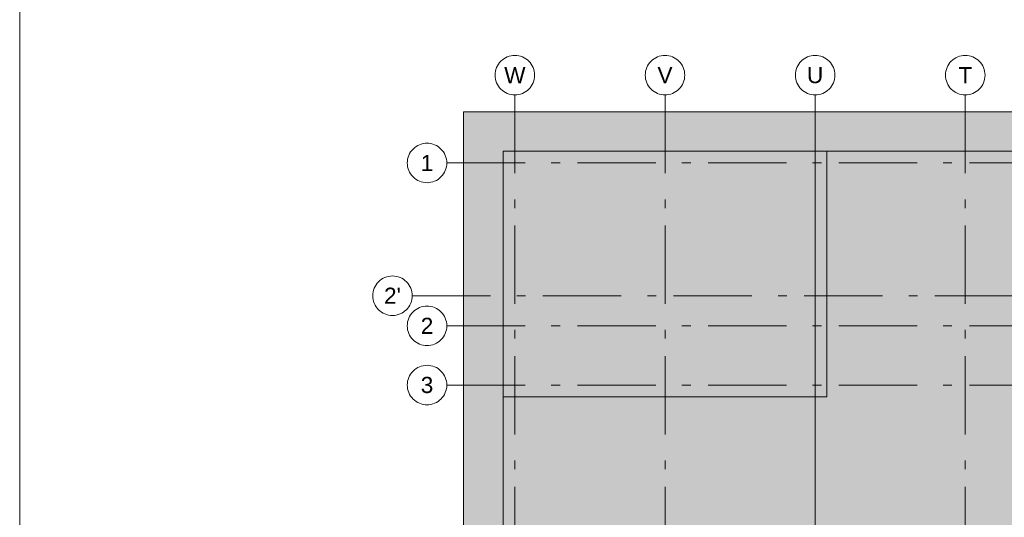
# Model space of a CAD drawing. Header units: metres. Extents: x -3716 to 31, y -1854 to 706.
# Tile 180 of 237: x -200 to -151, y -93 to -68. Entities that reach past the tile are written whole.
import ezdxf

# ---------------------------------------------------------------- set-up
doc = ezdxf.new("R2010")
doc.units = ezdxf.units.M
doc.header["$LTSCALE"] = 1.25
doc.linetypes.add('ISO-02 Strichlinie', pattern=[3.81, 3.048, -0.762])
doc.linetypes.add('Linienart-53', pattern=[5.291531, 3.175, -1.058062, 0.352704, -0.705764])
for name, color, linetype, lineweight in [('70 -71 Achsen- 1 Gebäudeachsen', 7, 'Linienart-53', 18), ('70 -74 Zeichnungsblatt- 4 Plankopf Linie', 7, 'Continuous', 13), ('Keine', 7, 'Continuous', 9), ('Keine-1', 7, 'Continuous', 15)]:
    doc.layers.add(name, color=color, linetype=linetype, lineweight=lineweight)
doc.styles.add('Arial', font='arial.ttf')

# ---------------------------------------------------------------- blocks, each defined once
blk = doc.blocks.new('Gruppe-4')
at = {"layer": '70 -74 Zeichnungsblatt- 4 Plankopf Linie'}
blk.add_line((0.882446, -0.12334), (0.882446, -0.4155), dxfattribs=at)
blk = doc.blocks.new('Plankopf')
at = {"layer": '70 -74 Zeichnungsblatt- 4 Plankopf Linie', "color": 7, "transparency": 33554687}
blk.add_blockref('Gruppe-4', (0, 0), dxfattribs=at)
at = {"layer": '70 -74 Zeichnungsblatt- 4 Plankopf Linie', "color": 0, "flags": 1}
for tag in ['AR_Genehmigt_-_Datum', 'Auto_Generate_Page_Number', 'Auto_Total_Num_Sheets', 'Architekt', 'Architekt_Zusatz_-1-', 'Teil', 'Total_Num_Sheets', 'Tragwerksplanung', 'Tragwerksplanung_Zusatz_-1-', 'TGA', 'TGA_Zusatz_-1-', 'Scale', 'Sheet_Number', 'Sheet_Title', 'Status', 'Zone', 'Zone', 'Zone', 'Zone', 'Zone', 'Zone', 'Geschäftszeichen', 'Current_Plot_Date', 'Gewerk', 'Landschaftsarchitekt', 'Landschaftsarchitekten_Zusatz-1-', 'Papiermaße', 'Number', 'Publish_Date', 'Number', 'Publish_Date', 'Number', 'Publish_Date', 'Number', 'Publish_Date', 'Number', 'Publish_Date', 'Planungsgrundlagen', 'Plot_Date_Format', 'BH_Genehmigt_-_Datum', 'Ebene', 'Page_Number', 'Plannummer_Fachplaner', 'File_Name', 'File_Name_Include_Path', 'Projektname_Zusatz', 'Höhe_üNHN', 'Leistungsphase', 'Number', 'Publish_Date', 'Recipients', 'Recipients', 'Recipients', 'Recipients', 'Recipients', 'Project_Date', 'Project_ID', 'Project_Name', 'Recipients', 'Date', 'Note', 'Date', 'Note', 'Date', 'Note', 'Date', 'Note', 'Date', 'Note', 'Format', 'Date', 'Date', 'Note']:
    blk.add_attdef(tag, (-1.0675, -0.4205), '', height=0.00018, dxfattribs=at)
blk = doc.blocks.new('Gruppe-5')
at = {"layer": '70 -71 Achsen- 1 Gebäudeachsen', "color": 252, "lineweight": 13, "true_color": 0x888888, "transparency": 33554687}
for p, q in [((-175.421, -72), (-175.421, -120.372)), ((-167.821, -72), (-167.821, -120.372)), ((-160.221, -72), (-160.221, -120.372)), ((-152.621, -72), (-152.621, -120.372)), ((-180.618, -82.172), (4.776, -82.172)), ((-178.868, -83.697), (3.026, -83.697)), ((-178.868, -86.697), (3.026, -86.697))]:
    blk.add_line(p, q, dxfattribs=at)
at = {"color": 255, "lineweight": 13, "transparency": 33554687}
blk.add_wipeout([(-178.868, -75.447), (-178.873, -75.545), (-178.887, -75.642), (-178.911, -75.737), (-178.944, -75.83), (-178.986, -75.918), (-179.037, -76.003), (-179.095, -76.081), (-179.161, -76.154), (-179.234, -76.22), (-179.312, -76.279), (-179.397, -76.329), (-179.485, -76.371), (-179.578, -76.404), (-179.673, -76.428), (-179.77, -76.442), (-179.868, -76.447), (-179.966, -76.442), (-180.063, -76.428), (-180.158, -76.404), (-180.251, -76.371), (-180.339, -76.329), (-180.424, -76.279), (-180.502, -76.22), (-180.575, -76.154), (-180.641, -76.081), (-180.699, -76.003), (-180.75, -75.918), (-180.792, -75.83), (-180.825, -75.737), (-180.849, -75.642), (-180.863, -75.545), (-180.868, -75.447), (-180.863, -75.349), (-180.849, -75.252), (-180.825, -75.157), (-180.792, -75.064), (-180.75, -74.976), (-180.699, -74.891), (-180.641, -74.813), (-180.575, -74.74), (-180.502, -74.674), (-180.424, -74.616), (-180.339, -74.565), (-180.251, -74.523), (-180.158, -74.49), (-180.063, -74.466), (-179.966, -74.452), (-179.868, -74.447), (-179.77, -74.452), (-179.673, -74.466), (-179.578, -74.49), (-179.485, -74.523), (-179.397, -74.565), (-179.312, -74.616), (-179.234, -74.674), (-179.161, -74.74), (-179.095, -74.813), (-179.037, -74.891), (-178.986, -74.976), (-178.944, -75.064), (-178.911, -75.157), (-178.887, -75.252), (-178.873, -75.349)], dxfattribs=at).dxf.layer = 'Keine'
at = {"layer": '70 -71 Achsen- 1 Gebäudeachsen', "color": 252, "lineweight": 13, "true_color": 0x888888, "transparency": 33554687}
blk.add_line((-178.868, -75.447), (3.026, -75.447), dxfattribs=at)
at = {"layer": 'Keine', "lineweight": 13, "transparency": 33554687, "flags": 128}
blk.add_lwpolyline([(-178.868, -75.447), (-178.873, -75.545), (-178.887, -75.642), (-178.911, -75.737), (-178.944, -75.83), (-178.986, -75.918), (-179.037, -76.003), (-179.095, -76.081), (-179.161, -76.154), (-179.234, -76.22), (-179.312, -76.279), (-179.397, -76.329), (-179.485, -76.371), (-179.578, -76.404), (-179.673, -76.428), (-179.77, -76.442), (-179.868, -76.447), (-179.966, -76.442), (-180.063, -76.428), (-180.158, -76.404), (-180.251, -76.371), (-180.339, -76.329), (-180.424, -76.279), (-180.502, -76.22), (-180.575, -76.154), (-180.641, -76.081), (-180.699, -76.003), (-180.75, -75.918), (-180.792, -75.83), (-180.825, -75.737), (-180.849, -75.642), (-180.863, -75.545), (-180.868, -75.447), (-180.863, -75.349), (-180.849, -75.252), (-180.825, -75.157), (-180.792, -75.064), (-180.75, -74.976), (-180.699, -74.891), (-180.641, -74.813), (-180.575, -74.74), (-180.502, -74.674), (-180.424, -74.616), (-180.339, -74.565), (-180.251, -74.523), (-180.158, -74.49), (-180.063, -74.466), (-179.966, -74.452), (-179.868, -74.447), (-179.77, -74.452), (-179.673, -74.466), (-179.578, -74.49), (-179.485, -74.523), (-179.397, -74.565), (-179.312, -74.616), (-179.234, -74.674), (-179.161, -74.74), (-179.095, -74.813), (-179.037, -74.891), (-178.986, -74.976), (-178.944, -75.064), (-178.911, -75.157), (-178.887, -75.252), (-178.873, -75.349)], close=True, dxfattribs=at)
at = {"layer": 'Keine', "transparency": 33554687, "insert": (-179.868, -75.447), "char_height": 0.818, "attachment_point": 5, "line_spacing_factor": 0.970761, "style": 'Arial'}
blk.add_mtext('1', dxfattribs=at)
at = {"color": 255, "lineweight": 13, "transparency": 33554687}
for points in [[(-175.421, -70), (-175.323, -70.005), (-175.226, -70.019), (-175.131, -70.043), (-175.038, -70.076), (-174.95, -70.118), (-174.865, -70.169), (-174.787, -70.227), (-174.714, -70.293), (-174.648, -70.366), (-174.59, -70.444), (-174.539, -70.529), (-174.497, -70.617), (-174.464, -70.71), (-174.44, -70.805), (-174.426, -70.902), (-174.421, -71), (-174.426, -71.098), (-174.44, -71.195), (-174.464, -71.29), (-174.497, -71.383), (-174.539, -71.471), (-174.59, -71.556), (-174.648, -71.634), (-174.714, -71.707), (-174.787, -71.773), (-174.865, -71.832), (-174.95, -71.882), (-175.038, -71.924), (-175.131, -71.957), (-175.226, -71.981), (-175.323, -71.995), (-175.421, -72), (-175.519, -71.995), (-175.616, -71.981), (-175.711, -71.957), (-175.804, -71.924), (-175.892, -71.882), (-175.977, -71.832), (-176.055, -71.773), (-176.128, -71.707), (-176.194, -71.634), (-176.252, -71.556), (-176.303, -71.471), (-176.345, -71.383), (-176.378, -71.29), (-176.402, -71.195), (-176.416, -71.098), (-176.421, -71), (-176.416, -70.902), (-176.402, -70.805), (-176.378, -70.71), (-176.345, -70.617), (-176.303, -70.529), (-176.252, -70.444), (-176.194, -70.366), (-176.128, -70.293), (-176.055, -70.227), (-175.977, -70.169), (-175.892, -70.118), (-175.804, -70.076), (-175.711, -70.043), (-175.616, -70.019), (-175.519, -70.005)], [(-167.821, -70), (-167.723, -70.005), (-167.626, -70.019), (-167.531, -70.043), (-167.438, -70.076), (-167.35, -70.118), (-167.265, -70.169), (-167.187, -70.227), (-167.114, -70.293), (-167.048, -70.366), (-166.99, -70.444), (-166.939, -70.529), (-166.897, -70.617), (-166.864, -70.71), (-166.84, -70.805), (-166.826, -70.902), (-166.821, -71), (-166.826, -71.098), (-166.84, -71.195), (-166.864, -71.29), (-166.897, -71.383), (-166.939, -71.471), (-166.99, -71.556), (-167.048, -71.634), (-167.114, -71.707), (-167.187, -71.773), (-167.265, -71.832), (-167.35, -71.882), (-167.438, -71.924), (-167.531, -71.957), (-167.626, -71.981), (-167.723, -71.995), (-167.821, -72), (-167.919, -71.995), (-168.016, -71.981), (-168.111, -71.957), (-168.204, -71.924), (-168.292, -71.882), (-168.377, -71.832), (-168.455, -71.773), (-168.528, -71.707), (-168.594, -71.634), (-168.652, -71.556), (-168.703, -71.471), (-168.745, -71.383), (-168.778, -71.29), (-168.802, -71.195), (-168.816, -71.098), (-168.821, -71), (-168.816, -70.902), (-168.802, -70.805), (-168.778, -70.71), (-168.745, -70.617), (-168.703, -70.529), (-168.652, -70.444), (-168.594, -70.366), (-168.528, -70.293), (-168.455, -70.227), (-168.377, -70.169), (-168.292, -70.118), (-168.204, -70.076), (-168.111, -70.043), (-168.016, -70.019), (-167.919, -70.005)], [(-160.221, -70), (-160.123, -70.005), (-160.026, -70.019), (-159.931, -70.043), (-159.838, -70.076), (-159.75, -70.118), (-159.665, -70.169), (-159.587, -70.227), (-159.514, -70.293), (-159.448, -70.366), (-159.39, -70.444), (-159.339, -70.529), (-159.297, -70.617), (-159.264, -70.71), (-159.24, -70.805), (-159.226, -70.902), (-159.221, -71), (-159.226, -71.098), (-159.24, -71.195), (-159.264, -71.29), (-159.297, -71.383), (-159.339, -71.471), (-159.39, -71.556), (-159.448, -71.634), (-159.514, -71.707), (-159.587, -71.773), (-159.665, -71.832), (-159.75, -71.882), (-159.838, -71.924), (-159.931, -71.957), (-160.026, -71.981), (-160.123, -71.995), (-160.221, -72), (-160.319, -71.995), (-160.416, -71.981), (-160.511, -71.957), (-160.604, -71.924), (-160.692, -71.882), (-160.777, -71.832), (-160.855, -71.773), (-160.928, -71.707), (-160.994, -71.634), (-161.052, -71.556), (-161.103, -71.471), (-161.145, -71.383), (-161.178, -71.29), (-161.202, -71.195), (-161.216, -71.098), (-161.221, -71), (-161.216, -70.902), (-161.202, -70.805), (-161.178, -70.71), (-161.145, -70.617), (-161.103, -70.529), (-161.052, -70.444), (-160.994, -70.366), (-160.928, -70.293), (-160.855, -70.227), (-160.777, -70.169), (-160.692, -70.118), (-160.604, -70.076), (-160.511, -70.043), (-160.416, -70.019), (-160.319, -70.005)], [(-152.621, -70), (-152.523, -70.005), (-152.426, -70.019), (-152.331, -70.043), (-152.238, -70.076), (-152.15, -70.118), (-152.065, -70.169), (-151.987, -70.227), (-151.914, -70.293), (-151.848, -70.366), (-151.79, -70.444), (-151.739, -70.529), (-151.697, -70.617), (-151.664, -70.71), (-151.64, -70.805), (-151.626, -70.902), (-151.621, -71), (-151.626, -71.098), (-151.64, -71.195), (-151.664, -71.29), (-151.697, -71.383), (-151.739, -71.471), (-151.79, -71.556), (-151.848, -71.634), (-151.914, -71.707), (-151.987, -71.773), (-152.065, -71.832), (-152.15, -71.882), (-152.238, -71.924), (-152.331, -71.957), (-152.426, -71.981), (-152.523, -71.995), (-152.621, -72), (-152.719, -71.995), (-152.816, -71.981), (-152.911, -71.957), (-153.004, -71.924), (-153.092, -71.882), (-153.177, -71.832), (-153.255, -71.773), (-153.328, -71.707), (-153.394, -71.634), (-153.452, -71.556), (-153.503, -71.471), (-153.545, -71.383), (-153.578, -71.29), (-153.602, -71.195), (-153.616, -71.098), (-153.621, -71), (-153.616, -70.902), (-153.602, -70.805), (-153.578, -70.71), (-153.545, -70.617), (-153.503, -70.529), (-153.452, -70.444), (-153.394, -70.366), (-153.328, -70.293), (-153.255, -70.227), (-153.177, -70.169), (-153.092, -70.118), (-153.004, -70.076), (-152.911, -70.043), (-152.816, -70.019), (-152.719, -70.005)], [(-178.868, -83.697), (-178.873, -83.795), (-178.887, -83.892), (-178.911, -83.987), (-178.944, -84.08), (-178.986, -84.168), (-179.037, -84.253), (-179.095, -84.331), (-179.161, -84.404), (-179.234, -84.47), (-179.312, -84.529), (-179.397, -84.579), (-179.485, -84.621), (-179.578, -84.654), (-179.673, -84.678), (-179.77, -84.692), (-179.868, -84.697), (-179.966, -84.692), (-180.063, -84.678), (-180.158, -84.654), (-180.251, -84.621), (-180.339, -84.579), (-180.424, -84.529), (-180.502, -84.47), (-180.575, -84.404), (-180.641, -84.331), (-180.699, -84.253), (-180.75, -84.168), (-180.792, -84.08), (-180.825, -83.987), (-180.849, -83.892), (-180.863, -83.795), (-180.868, -83.697), (-180.863, -83.599), (-180.849, -83.502), (-180.825, -83.407), (-180.792, -83.314), (-180.75, -83.226), (-180.699, -83.141), (-180.641, -83.063), (-180.575, -82.99), (-180.502, -82.924), (-180.424, -82.866), (-180.339, -82.815), (-180.251, -82.773), (-180.158, -82.74), (-180.063, -82.716), (-179.966, -82.702), (-179.868, -82.697), (-179.77, -82.702), (-179.673, -82.716), (-179.578, -82.74), (-179.485, -82.773), (-179.397, -82.815), (-179.312, -82.866), (-179.234, -82.924), (-179.161, -82.99), (-179.095, -83.063), (-179.037, -83.141), (-178.986, -83.226), (-178.944, -83.314), (-178.911, -83.407), (-178.887, -83.502), (-178.873, -83.599)], [(-178.868, -86.697), (-178.873, -86.795), (-178.887, -86.892), (-178.911, -86.987), (-178.944, -87.08), (-178.986, -87.168), (-179.037, -87.253), (-179.095, -87.331), (-179.161, -87.404), (-179.234, -87.47), (-179.312, -87.529), (-179.397, -87.579), (-179.485, -87.621), (-179.578, -87.654), (-179.673, -87.678), (-179.77, -87.692), (-179.868, -87.697), (-179.966, -87.692), (-180.063, -87.678), (-180.158, -87.654), (-180.251, -87.621), (-180.339, -87.579), (-180.424, -87.529), (-180.502, -87.47), (-180.575, -87.404), (-180.641, -87.331), (-180.699, -87.253), (-180.75, -87.168), (-180.792, -87.08), (-180.825, -86.987), (-180.849, -86.892), (-180.863, -86.795), (-180.868, -86.697), (-180.863, -86.599), (-180.849, -86.502), (-180.825, -86.407), (-180.792, -86.314), (-180.75, -86.226), (-180.699, -86.141), (-180.641, -86.063), (-180.575, -85.99), (-180.502, -85.924), (-180.424, -85.866), (-180.339, -85.815), (-180.251, -85.773), (-180.158, -85.74), (-180.063, -85.716), (-179.966, -85.702), (-179.868, -85.697), (-179.77, -85.702), (-179.673, -85.716), (-179.578, -85.74), (-179.485, -85.773), (-179.397, -85.815), (-179.312, -85.866), (-179.234, -85.924), (-179.161, -85.99), (-179.095, -86.063), (-179.037, -86.141), (-178.986, -86.226), (-178.944, -86.314), (-178.911, -86.407), (-178.887, -86.502), (-178.873, -86.599)]]:
    blk.add_wipeout(points, dxfattribs=at).dxf.layer = 'Keine'
at = {"layer": 'Keine', "lineweight": 13, "transparency": 33554687, "flags": 128}
for points in [[(-175.421, -70), (-175.323, -70.005), (-175.226, -70.019), (-175.131, -70.043), (-175.038, -70.076), (-174.95, -70.118), (-174.865, -70.169), (-174.787, -70.227), (-174.714, -70.293), (-174.648, -70.366), (-174.59, -70.444), (-174.539, -70.529), (-174.497, -70.617), (-174.464, -70.71), (-174.44, -70.805), (-174.426, -70.902), (-174.421, -71), (-174.426, -71.098), (-174.44, -71.195), (-174.464, -71.29), (-174.497, -71.383), (-174.539, -71.471), (-174.59, -71.556), (-174.648, -71.634), (-174.714, -71.707), (-174.787, -71.773), (-174.865, -71.832), (-174.95, -71.882), (-175.038, -71.924), (-175.131, -71.957), (-175.226, -71.981), (-175.323, -71.995), (-175.421, -72), (-175.519, -71.995), (-175.616, -71.981), (-175.711, -71.957), (-175.804, -71.924), (-175.892, -71.882), (-175.977, -71.832), (-176.055, -71.773), (-176.128, -71.707), (-176.194, -71.634), (-176.252, -71.556), (-176.303, -71.471), (-176.345, -71.383), (-176.378, -71.29), (-176.402, -71.195), (-176.416, -71.098), (-176.421, -71), (-176.416, -70.902), (-176.402, -70.805), (-176.378, -70.71), (-176.345, -70.617), (-176.303, -70.529), (-176.252, -70.444), (-176.194, -70.366), (-176.128, -70.293), (-176.055, -70.227), (-175.977, -70.169), (-175.892, -70.118), (-175.804, -70.076), (-175.711, -70.043), (-175.616, -70.019), (-175.519, -70.005)], [(-167.821, -70), (-167.723, -70.005), (-167.626, -70.019), (-167.531, -70.043), (-167.438, -70.076), (-167.35, -70.118), (-167.265, -70.169), (-167.187, -70.227), (-167.114, -70.293), (-167.048, -70.366), (-166.99, -70.444), (-166.939, -70.529), (-166.897, -70.617), (-166.864, -70.71), (-166.84, -70.805), (-166.826, -70.902), (-166.821, -71), (-166.826, -71.098), (-166.84, -71.195), (-166.864, -71.29), (-166.897, -71.383), (-166.939, -71.471), (-166.99, -71.556), (-167.048, -71.634), (-167.114, -71.707), (-167.187, -71.773), (-167.265, -71.832), (-167.35, -71.882), (-167.438, -71.924), (-167.531, -71.957), (-167.626, -71.981), (-167.723, -71.995), (-167.821, -72), (-167.919, -71.995), (-168.016, -71.981), (-168.111, -71.957), (-168.204, -71.924), (-168.292, -71.882), (-168.377, -71.832), (-168.455, -71.773), (-168.528, -71.707), (-168.594, -71.634), (-168.652, -71.556), (-168.703, -71.471), (-168.745, -71.383), (-168.778, -71.29), (-168.802, -71.195), (-168.816, -71.098), (-168.821, -71), (-168.816, -70.902), (-168.802, -70.805), (-168.778, -70.71), (-168.745, -70.617), (-168.703, -70.529), (-168.652, -70.444), (-168.594, -70.366), (-168.528, -70.293), (-168.455, -70.227), (-168.377, -70.169), (-168.292, -70.118), (-168.204, -70.076), (-168.111, -70.043), (-168.016, -70.019), (-167.919, -70.005)], [(-160.221, -70), (-160.123, -70.005), (-160.026, -70.019), (-159.931, -70.043), (-159.838, -70.076), (-159.75, -70.118), (-159.665, -70.169), (-159.587, -70.227), (-159.514, -70.293), (-159.448, -70.366), (-159.39, -70.444), (-159.339, -70.529), (-159.297, -70.617), (-159.264, -70.71), (-159.24, -70.805), (-159.226, -70.902), (-159.221, -71), (-159.226, -71.098), (-159.24, -71.195), (-159.264, -71.29), (-159.297, -71.383), (-159.339, -71.471), (-159.39, -71.556), (-159.448, -71.634), (-159.514, -71.707), (-159.587, -71.773), (-159.665, -71.832), (-159.75, -71.882), (-159.838, -71.924), (-159.931, -71.957), (-160.026, -71.981), (-160.123, -71.995), (-160.221, -72), (-160.319, -71.995), (-160.416, -71.981), (-160.511, -71.957), (-160.604, -71.924), (-160.692, -71.882), (-160.777, -71.832), (-160.855, -71.773), (-160.928, -71.707), (-160.994, -71.634), (-161.052, -71.556), (-161.103, -71.471), (-161.145, -71.383), (-161.178, -71.29), (-161.202, -71.195), (-161.216, -71.098), (-161.221, -71), (-161.216, -70.902), (-161.202, -70.805), (-161.178, -70.71), (-161.145, -70.617), (-161.103, -70.529), (-161.052, -70.444), (-160.994, -70.366), (-160.928, -70.293), (-160.855, -70.227), (-160.777, -70.169), (-160.692, -70.118), (-160.604, -70.076), (-160.511, -70.043), (-160.416, -70.019), (-160.319, -70.005)], [(-152.621, -70), (-152.523, -70.005), (-152.426, -70.019), (-152.331, -70.043), (-152.238, -70.076), (-152.15, -70.118), (-152.065, -70.169), (-151.987, -70.227), (-151.914, -70.293), (-151.848, -70.366), (-151.79, -70.444), (-151.739, -70.529), (-151.697, -70.617), (-151.664, -70.71), (-151.64, -70.805), (-151.626, -70.902), (-151.621, -71), (-151.626, -71.098), (-151.64, -71.195), (-151.664, -71.29), (-151.697, -71.383), (-151.739, -71.471), (-151.79, -71.556), (-151.848, -71.634), (-151.914, -71.707), (-151.987, -71.773), (-152.065, -71.832), (-152.15, -71.882), (-152.238, -71.924), (-152.331, -71.957), (-152.426, -71.981), (-152.523, -71.995), (-152.621, -72), (-152.719, -71.995), (-152.816, -71.981), (-152.911, -71.957), (-153.004, -71.924), (-153.092, -71.882), (-153.177, -71.832), (-153.255, -71.773), (-153.328, -71.707), (-153.394, -71.634), (-153.452, -71.556), (-153.503, -71.471), (-153.545, -71.383), (-153.578, -71.29), (-153.602, -71.195), (-153.616, -71.098), (-153.621, -71), (-153.616, -70.902), (-153.602, -70.805), (-153.578, -70.71), (-153.545, -70.617), (-153.503, -70.529), (-153.452, -70.444), (-153.394, -70.366), (-153.328, -70.293), (-153.255, -70.227), (-153.177, -70.169), (-153.092, -70.118), (-153.004, -70.076), (-152.911, -70.043), (-152.816, -70.019), (-152.719, -70.005)], [(-178.868, -83.697), (-178.873, -83.795), (-178.887, -83.892), (-178.911, -83.987), (-178.944, -84.08), (-178.986, -84.168), (-179.037, -84.253), (-179.095, -84.331), (-179.161, -84.404), (-179.234, -84.47), (-179.312, -84.529), (-179.397, -84.579), (-179.485, -84.621), (-179.578, -84.654), (-179.673, -84.678), (-179.77, -84.692), (-179.868, -84.697), (-179.966, -84.692), (-180.063, -84.678), (-180.158, -84.654), (-180.251, -84.621), (-180.339, -84.579), (-180.424, -84.529), (-180.502, -84.47), (-180.575, -84.404), (-180.641, -84.331), (-180.699, -84.253), (-180.75, -84.168), (-180.792, -84.08), (-180.825, -83.987), (-180.849, -83.892), (-180.863, -83.795), (-180.868, -83.697), (-180.863, -83.599), (-180.849, -83.502), (-180.825, -83.407), (-180.792, -83.314), (-180.75, -83.226), (-180.699, -83.141), (-180.641, -83.063), (-180.575, -82.99), (-180.502, -82.924), (-180.424, -82.866), (-180.339, -82.815), (-180.251, -82.773), (-180.158, -82.74), (-180.063, -82.716), (-179.966, -82.702), (-179.868, -82.697), (-179.77, -82.702), (-179.673, -82.716), (-179.578, -82.74), (-179.485, -82.773), (-179.397, -82.815), (-179.312, -82.866), (-179.234, -82.924), (-179.161, -82.99), (-179.095, -83.063), (-179.037, -83.141), (-178.986, -83.226), (-178.944, -83.314), (-178.911, -83.407), (-178.887, -83.502), (-178.873, -83.599)], [(-178.868, -86.697), (-178.873, -86.795), (-178.887, -86.892), (-178.911, -86.987), (-178.944, -87.08), (-178.986, -87.168), (-179.037, -87.253), (-179.095, -87.331), (-179.161, -87.404), (-179.234, -87.47), (-179.312, -87.529), (-179.397, -87.579), (-179.485, -87.621), (-179.578, -87.654), (-179.673, -87.678), (-179.77, -87.692), (-179.868, -87.697), (-179.966, -87.692), (-180.063, -87.678), (-180.158, -87.654), (-180.251, -87.621), (-180.339, -87.579), (-180.424, -87.529), (-180.502, -87.47), (-180.575, -87.404), (-180.641, -87.331), (-180.699, -87.253), (-180.75, -87.168), (-180.792, -87.08), (-180.825, -86.987), (-180.849, -86.892), (-180.863, -86.795), (-180.868, -86.697), (-180.863, -86.599), (-180.849, -86.502), (-180.825, -86.407), (-180.792, -86.314), (-180.75, -86.226), (-180.699, -86.141), (-180.641, -86.063), (-180.575, -85.99), (-180.502, -85.924), (-180.424, -85.866), (-180.339, -85.815), (-180.251, -85.773), (-180.158, -85.74), (-180.063, -85.716), (-179.966, -85.702), (-179.868, -85.697), (-179.77, -85.702), (-179.673, -85.716), (-179.578, -85.74), (-179.485, -85.773), (-179.397, -85.815), (-179.312, -85.866), (-179.234, -85.924), (-179.161, -85.99), (-179.095, -86.063), (-179.037, -86.141), (-178.986, -86.226), (-178.944, -86.314), (-178.911, -86.407), (-178.887, -86.502), (-178.873, -86.599)]]:
    blk.add_lwpolyline(points, close=True, dxfattribs=at)
at = {"layer": 'Keine', "transparency": 33554687, "char_height": 0.818, "attachment_point": 5, "line_spacing_factor": 0.970761, "style": 'Arial'}
for s, insert in [('W', (-175.421, -71)), ('V', (-167.821, -71)), ('U', (-160.221, -71)), ('T', (-152.621, -71)), ('2', (-179.868, -83.697)), ('3', (-179.868, -86.697))]:
    blk.add_mtext(s, dxfattribs=dict(at, insert=insert))
at = {"color": 255, "lineweight": 13, "transparency": 33554687}
blk.add_wipeout([(-180.618, -82.172), (-180.623, -82.27), (-180.637, -82.367), (-180.661, -82.462), (-180.694, -82.555), (-180.736, -82.643), (-180.787, -82.728), (-180.845, -82.806), (-180.911, -82.879), (-180.984, -82.945), (-181.062, -83.004), (-181.147, -83.054), (-181.235, -83.096), (-181.328, -83.129), (-181.423, -83.153), (-181.52, -83.167), (-181.618, -83.172), (-181.716, -83.167), (-181.813, -83.153), (-181.908, -83.129), (-182.001, -83.096), (-182.089, -83.054), (-182.174, -83.004), (-182.252, -82.945), (-182.325, -82.879), (-182.391, -82.806), (-182.449, -82.728), (-182.5, -82.643), (-182.542, -82.555), (-182.575, -82.462), (-182.599, -82.367), (-182.613, -82.27), (-182.618, -82.172), (-182.613, -82.074), (-182.599, -81.977), (-182.575, -81.882), (-182.542, -81.789), (-182.5, -81.701), (-182.449, -81.616), (-182.391, -81.538), (-182.325, -81.465), (-182.252, -81.399), (-182.174, -81.341), (-182.089, -81.29), (-182.001, -81.248), (-181.908, -81.215), (-181.813, -81.191), (-181.716, -81.177), (-181.618, -81.172), (-181.52, -81.177), (-181.423, -81.191), (-181.328, -81.215), (-181.235, -81.248), (-181.147, -81.29), (-181.062, -81.341), (-180.984, -81.399), (-180.911, -81.465), (-180.845, -81.538), (-180.787, -81.616), (-180.736, -81.701), (-180.694, -81.789), (-180.661, -81.882), (-180.637, -81.977), (-180.623, -82.074)], dxfattribs=at).dxf.layer = 'Keine'
at = {"layer": 'Keine', "lineweight": 13, "transparency": 33554687, "flags": 128}
blk.add_lwpolyline([(-180.618, -82.172), (-180.623, -82.27), (-180.637, -82.367), (-180.661, -82.462), (-180.694, -82.555), (-180.736, -82.643), (-180.787, -82.728), (-180.845, -82.806), (-180.911, -82.879), (-180.984, -82.945), (-181.062, -83.004), (-181.147, -83.054), (-181.235, -83.096), (-181.328, -83.129), (-181.423, -83.153), (-181.52, -83.167), (-181.618, -83.172), (-181.716, -83.167), (-181.813, -83.153), (-181.908, -83.129), (-182.001, -83.096), (-182.089, -83.054), (-182.174, -83.004), (-182.252, -82.945), (-182.325, -82.879), (-182.391, -82.806), (-182.449, -82.728), (-182.5, -82.643), (-182.542, -82.555), (-182.575, -82.462), (-182.599, -82.367), (-182.613, -82.27), (-182.618, -82.172), (-182.613, -82.074), (-182.599, -81.977), (-182.575, -81.882), (-182.542, -81.789), (-182.5, -81.701), (-182.449, -81.616), (-182.391, -81.538), (-182.325, -81.465), (-182.252, -81.399), (-182.174, -81.341), (-182.089, -81.29), (-182.001, -81.248), (-181.908, -81.215), (-181.813, -81.191), (-181.716, -81.177), (-181.618, -81.172), (-181.52, -81.177), (-181.423, -81.191), (-181.328, -81.215), (-181.235, -81.248), (-181.147, -81.29), (-181.062, -81.341), (-180.984, -81.399), (-180.911, -81.465), (-180.845, -81.538), (-180.787, -81.616), (-180.736, -81.701), (-180.694, -81.789), (-180.661, -81.882), (-180.637, -81.977), (-180.623, -82.074)], close=True, dxfattribs=at)
at = {"layer": 'Keine', "transparency": 33554687, "insert": (-181.618, -82.172), "char_height": 0.8181, "attachment_point": 5, "line_spacing_factor": 0.970761, "style": 'Arial'}
blk.add_mtext("2'", dxfattribs=at)
blk = doc.blocks.new('_Plankopf (3D)')
at = {"color": 255, "lineweight": 13, "transparency": 33554687}
blk.add_wipeout([(-176.018, -87.294), (-176.018, -106.794), (-160.818, -106.794), (-160.818, -115.044), (-98.824, -115.044), (-98.824, -106.794), (-100.018, -106.794), (-100.018, -86.1), (-83.518, -86.1), (-83.518, -74.85), (-159.624, -74.85), (-159.624, -87.294)], dxfattribs=at).dxf.layer = 'Keine-1'
at = {"layer": 'Keine-1', "lineweight": 13, "transparency": 33554687, "flags": 128}
blk.add_lwpolyline([(-176.018, -87.294), (-176.018, -106.794), (-160.818, -106.794), (-160.818, -115.044), (-98.824, -115.044), (-98.824, -106.794), (-100.018, -106.794), (-100.018, -86.1), (-83.518, -86.1), (-83.518, -74.85), (-159.624, -74.85), (-159.624, -87.294)], close=True, dxfattribs=at)
at = {"color": 255, "lineweight": 13, "transparency": 33554687}
blk.add_wipeout([(-176.018, -74.85), (-159.624, -74.85), (-159.624, -87.294), (-176.018, -87.294)], dxfattribs=at).dxf.layer = 'Keine-1'
at = {"layer": 'Keine-1', "lineweight": 13, "transparency": 33554687, "flags": 128}
blk.add_lwpolyline([(-176.018, -74.85), (-159.624, -74.85), (-159.624, -87.294), (-176.018, -87.294)], close=True, dxfattribs=at)
at = {"layer": 'Keine-1', "color": 7, "transparency": 33554687}
blk.add_blockref('Gruppe-5', (0, 0), dxfattribs=at)
at = {"layer": 'Keine-1', "color": 7, "linetype": 'ISO-02 Strichlinie', "lineweight": 9, "transparency": 33554687, "flags": 128}
for points in [[(-178.018, -72.85), (-160.221, -72.85), (-160.221, -119.522), (-178.018, -119.522)], [(-160.221, -72.85), (-129.821, -72.85), (-129.821, -119.522), (-160.221, -119.522)]]:
    blk.add_lwpolyline(points, close=True, dxfattribs=at)
blk = doc.blocks.new('Gruppe-6')
at = {"layer": 'Keine-1', "linetype": 'Continuous', "lineweight": 0, "true_color": 0xbababa, "transparency": 33554623}
blk.add_hatch(color=9, dxfattribs=at).paths.add_polyline_path([(0.900422, -0.202411), (1.0441, -0.202411), (1.0441, -0.239749), (0.900422, -0.239749)])
at = {"layer": 'Keine-1', "linetype": 'Continuous', "lineweight": 9, "transparency": 33554687, "flags": 128}
blk.add_lwpolyline([(0.900422, -0.202411), (1.0441, -0.202411), (1.0441, -0.239749), (0.900422, -0.239749)], close=True, dxfattribs=at)

msp = doc.modelspace()

# ---------------------------------------------------------------- block references
at = {"layer": '70 -74 Zeichnungsblatt- 4 Plankopf Linie', "xscale": 1250, "yscale": 1250, "zscale": 1250}
msp.add_blockref('Plankopf', (-1303.546, 180.164), dxfattribs=at)

# ---------------------------------------------------------------- next in the draw order: block references
at = {"layer": 'Keine', "color": 1}
msp.add_blockref('_Plankopf (3D)', (0, 0), dxfattribs=at)

# ---------------------------------------------------------------- next in the draw order: block references
at = {"layer": 'Keine', "color": 7, "xscale": 1250, "yscale": 1250, "zscale": 1250}
msp.add_blockref('Gruppe-6', (-1303.546, 180.164), dxfattribs=at)

doc.saveas('drawing.dxf')
